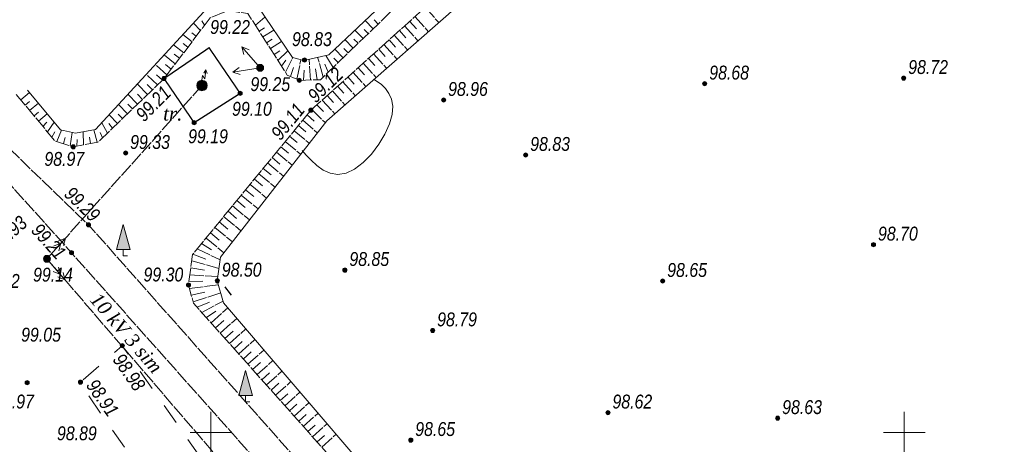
# Model space of a CAD drawing. Extents: x 333848 to 334623, y 4621401 to 4621702.
# Tile 5 of 10: x 333886 to 333957, y 4621599 to 4621630. Entities that reach past the tile are written whole.
import ezdxf
from ezdxf.enums import TextEntityAlignment as Align

# ---------------------------------------------------------------- set-up
doc = ezdxf.new("R2010")
doc.units = 0
doc.header["$MEASUREMENT"] = 0
doc.header["$PDMODE"] = 32
doc.header["$PDSIZE"] = 0.3
for name, pattern in [('Commnctn_Electr_VLP_High_Built_m1', [1, 1, 0]), ('CONTI', [0]), ('Footway_NotBorder_Line_m1', [3, 1.5, -1.5]), ('Hydrotech_Dry_Grooves_m1', [1, 1, 0]), ('Relef_Horizontal_Basic_m1', [1, 1, 0]), ('Relef_Slope_Artificial_m1', [1, 1, 0])]:
    doc.linetypes.add(name, pattern=pattern)
for name, color, linetype, lineweight in [('AUTO#_ROADS_EXIST_L', 18, 'Continuous', 15), ('COMMN_OBJCT_#####_B', 18, 'Continuous', 15), ('GREEN_VGTAT_SRVEY_B', 18, 'Continuous', 15)]:
    doc.layers.add(name, color=color, linetype=linetype, lineweight=lineweight)
for name, color, linetype in [('COMMN_OBJCT_ELCTR_B', 18, 'Continuous'), ('COMMN_OBJCT_ELCTR_L', 18, 'Continuous'), ('COMMN_OBJCT_ELCTR_T', 18, 'Continuous'), ('FENCE_GRDRL_#####_L', 18, 'Continuous'), ('GEODS_POINT_GRID#_B', 18, 'Continuous'), ('GORIZ0', 9, 'CONTI'), ('HYDRO_TECHN_CANAL_L', 18, 'Continuous'), ('RELEF_HRZNT_BASIC_L', 18, 'Continuous'), ('RELEF_POINT_PICKT_B', 18, 'Continuous'), ('RELEF_POINT_PICKT_T', 18, 'Continuous'), ('RELEF_SLOPE_#####_L', 18, 'Continuous')]:
    doc.layers.add(name, color=color, linetype=linetype)
doc.styles.add('БМ-431 (Times New Roman К)', font='timesi.ttf', dxfattribs={"height": 1})
doc.styles.add('Д-431 (Arial Narrow К)', font='ARIALNI.TTF', dxfattribs={"height": 1})
doc.linetypes.add('Fence_Metal_MC_Mr1m_m1', pattern='A,4,-0.5,[37,Topography.shx,S=1,R=0,X=0,Y=0],-0.5', length=5)
doc.linetypes.add('Relef_Slope_Artificial_Botton_m1', pattern='A,0,[3,Topography.shx,S=0.25,R=0,X=0,Y=0],-1', length=1)

# ---------------------------------------------------------------- blocks, each defined once
blk = doc.blocks.new('PointHight_m1')
at = {"layer": 'RELEF_POINT_PICKT_B', "linetype": 'Continuous', "lineweight": 15}
h = blk.add_hatch(color=18, dxfattribs=at)
edge = h.paths.add_edge_path()
edge.add_arc((0, 0), 0.3, 0, 360)
at = {"layer": 'RELEF_POINT_PICKT_B', "color": 18, "linetype": 'Continuous', "lineweight": 15}
blk.add_circle((0, 0), 0.3, dxfattribs=at)
blk.add_point((0, 0), dxfattribs=at)
blk = doc.blocks.new('CrossCoord_m1')
at = {"layer": 'GEODS_POINT_GRID#_B', "color": 3, "lineweight": 20, "flags": 128}
for points in [[(0, 3), (0, -3)], [(-3, 0), (3, 0)]]:
    blk.add_lwpolyline(points, dxfattribs=at)
blk = doc.blocks.new('ElctrTransformerEarth_m1')
at = {"layer": 'COMMN_OBJCT_ELCTR_B', "linetype": 'Continuous', "lineweight": 15}
h = blk.add_hatch(color=18, dxfattribs=at)
h.dxf.hatch_style = 1
edge = h.paths.add_edge_path()
edge.add_arc((0, 0), 0.75, 0, 360)
at = {"layer": 'COMMN_OBJCT_ELCTR_B', "color": 18, "linetype": 'Continuous', "lineweight": 20}
for points in [[(0, 0.75), (0.09, 1.46), (0.41, 0.98), (0.57, 2.25), (0.5, 1.7)], [(0.28, 1.78), (0.57, 2.25), (0.73, 1.72)]]:
    blk.add_lwpolyline(points, dxfattribs=at)
at = {"layer": 'COMMN_OBJCT_ELCTR_B', "color": 18, "linetype": 'Continuous', "lineweight": 15}
blk.add_circle((0, 0), 0.75, dxfattribs=at)
blk = doc.blocks.new('CommnctnPoleTcircle_m1')
at = {"layer": 'COMMN_OBJCT_#####_B', "lineweight": 13}
h = blk.add_hatch(color=7, dxfattribs=at)
edge = h.paths.add_edge_path()
edge.add_arc((0, 0), 0.5, 0, 360)
at = {"layer": 'COMMN_OBJCT_#####_B', "color": 18, "lineweight": 9}
blk.add_circle((0, 0), 0.5, dxfattribs=at)
blk = doc.blocks.new('ElectricHighVLP_m1')
at = {"layer": 'COMMN_OBJCT_ELCTR_B', "color": 18, "linetype": 'Continuous', "lineweight": 20}
for p, q in [((0, 0), (4, 0)), ((3, 0), (2, 0.5)), ((3, 0), (2, -0.5)), ((4, 0), (3, 0.5)), ((4, 0), (3, -0.5))]:
    blk.add_line(p, q, dxfattribs=at)
blk = doc.blocks.new('ElectricLowVLP_m1')
at = {"layer": 'COMMN_OBJCT_ELCTR_B', "color": 18, "linetype": 'Continuous', "lineweight": 20}
for p, q in [((0, 0), (4, 0)), ((4, 0), (3, 0.5)), ((4, 0), (3, -0.5))]:
    blk.add_line(p, q, dxfattribs=at)
blk = doc.blocks.new('GreenPoplar_m1')
at = {"layer": 'GREEN_VGTAT_SRVEY_B', "linetype": 'Continuous', "lineweight": 13}
blk.add_hatch(color=18, dxfattribs=at).paths.add_polyline_path([(-1, 0.9), (1, 0.9), (0, 4.5)])
at = {"layer": 'GREEN_VGTAT_SRVEY_B', "color": 18, "linetype": 'Continuous', "lineweight": 13}
for p, q in [((-1, 0.9), (0, 4.5)), ((0, 4.5), (1, 0.9)), ((-1, 0.9), (1, 0.9))]:
    blk.add_line(p, q, dxfattribs=at)
blk.add_lwpolyline([(0.6, 0), (0, 0), (0, 0.9)], dxfattribs=at)

msp = doc.modelspace()

# ---------------------------------------------------------------- linework, layer by layer
at = {"layer": 'AUTO#_ROADS_EXIST_L', "color": 18, "linetype": 'Footway_NotBorder_Line_m1', "lineweight": 15, "flags": 128}
msp.add_lwpolyline([(333892.48, 4621584.21), (333900.36, 4621589.56), (333890.52, 4621603.59), (333893.61, 4621606.26), (333907.22, 4621586.83), (333907.22, 4621586.83), (333909.057, 4621584.187), (333909.1, 4621584.13), (333914.1, 4621577.49), (333925.17, 4621561.56), (333933.09, 4621549.85), (333930.551, 4621548.057), (333918.5, 4621565.594), (333910.433, 4621577.325), (333902.34, 4621572.03)], dxfattribs=at)
at = {"layer": 'COMMN_OBJCT_ELCTR_L', "color": 1, "linetype": 'Commnctn_Electr_VLP_High_Built_m1', "lineweight": 20, "flags": 128}
msp.add_lwpolyline([(333899.356, 4621625.007), (333888.17, 4621612.52), (333940.7, 4621551.52), (333946.562, 4621543.997)], dxfattribs=at)
at = {"layer": 'FENCE_GRDRL_#####_L', "color": 18, "linetype": 'Fence_Metal_MC_Mr1m_m1', "lineweight": 13, "const_width": 0.1, "flags": 128}
msp.add_lwpolyline([(333896.62, 4621625.51), (333898.79, 4621622.33), (333902.11, 4621624.44), (333899.868, 4621627.726), (333896.62, 4621625.51)], dxfattribs=at)
at = {"layer": 'GORIZ0', "color": 9}
msp.add_polyline3d([(333901.49, 4621609.91, 98.5), (333901.39, 4621610.03, 98.5), (333901.27, 4621610.18, 98.5), (333901.15, 4621610.34, 98.5), (333901.02, 4621610.5, 98.5)], dxfattribs=at)
msp.add_polyline3d([(333901.49, 4621609.91, 98.5), (333901.39, 4621610.03, 98.5), (333901.27, 4621610.18, 98.5), (333901.15, 4621610.34, 98.5), (333901.02, 4621610.5, 98.5)], dxfattribs=at)
at = {"layer": 'HYDRO_TECHN_CANAL_L', "color": 3, "linetype": 'Hydrotech_Dry_Grooves_m1', "lineweight": 15, "flags": 128}
msp.add_lwpolyline([(333882.903, 4621620.78), (333889.94, 4621612.96), (333912.22, 4621587.97), (333931.26, 4621566.59), (333943.77, 4621552.13), (333944.258, 4621552.044), (333944.711, 4621552.212), (333944.937, 4621552.588), (333944.957, 4621553.142), (333932.66, 4621567.6), (333913.837, 4621589.461), (333891.17, 4621614.97), (333884.062, 4621621.824)], dxfattribs=at)
at = {"layer": 'RELEF_HRZNT_BASIC_L', "color": 34, "linetype": 'Relef_Horizontal_Basic_m1', "lineweight": 15}
msp.add_polyline3d([(333906.58, 4621620.33, 99), (333906.87, 4621619.99, 99), (333907.22, 4621619.62, 99), (333907.63, 4621619.25, 99), (333908.1, 4621618.92, 99), (333908.61, 4621618.69, 99), (333909.16, 4621618.6, 99), (333909.75, 4621618.69, 99), (333910.36, 4621618.98, 99), (333910.98, 4621619.46, 99), (333911.57, 4621620.07, 99), (333912.1, 4621620.77, 99), (333912.55, 4621621.51, 99), (333912.88, 4621622.24, 99), (333913.08, 4621622.92, 99), (333913.12, 4621623.52, 99), (333913.03, 4621624.02, 99), (333912.84, 4621624.44, 99), (333912.58, 4621624.79, 99), (333912.29, 4621625.08, 99), (333911.99, 4621625.3, 99), (333911.73, 4621625.47, 99)], dxfattribs=at)
at = {"layer": 'RELEF_SLOPE_#####_L', "color": 18, "linetype": 'Relef_Slope_Artificial_m1', "lineweight": 15, "flags": 128}
for points in [[(333885.961, 4621624.355), (333888.748, 4621621.021), (333890.07, 4621620.59), (333891.85, 4621620.925), (333896.62, 4621625.51), (333899.951, 4621629.89), (333901.2, 4621630.4), (333902.662, 4621630.193), (333905.508, 4621625.764), (333906.37, 4621625.38), (333907.891, 4621625.426), (333916.86, 4621634.08), (333931.09, 4621646.66), (333941.732, 4621656.66), (333942.01, 4621657.64), (333941.783, 4621658.655), (333936.083, 4621664.761)], [(333915.98, 4621590), (333898.746, 4621609.324), (333898.38, 4621610.64), (333898.68, 4621612.838), (333907.21, 4621623.23), (333917.88, 4621632.83), (333932.09, 4621645.5), (333942.787, 4621655.95), (333944.087, 4621656.041), (333945.545, 4621655.692), (333960.72, 4621644.07), (333978.35, 4621629.51), (333997.32, 4621614.02), (334007.676, 4621606.059), (334008.11, 4621604.78), (334007.631, 4621603.291), (334004.71, 4621600.03), (333995.66, 4621593.25), (333978.17, 4621581.88), (333956.91, 4621568.25), (333944.821, 4621558.912), (333943.38, 4621558.53), (333941.787, 4621559.132), (333934.39, 4621569.55), (333915.98, 4621590)], [(333915.446, 4621630.64), (333916.423, 4621629.554)], [(333899.245, 4621628.962), (333898.739, 4621629.502)], [(333899.548, 4621629.36), (333899.355, 4621629.661)], [(333903.207, 4621629.344), (333903.899, 4621629.938)], [(333911.69, 4621629.091), (333911.114, 4621629.688)], [(333912.05, 4621629.438), (333911.764, 4621629.735)], [(333914.331, 4621629.637), (333914.813, 4621629.1)], [(333914.702, 4621629.971), (333915.672, 4621628.894)], [(333898.64, 4621628.166), (333897.975, 4621628.672)], [(333898.943, 4621628.564), (333898.629, 4621628.803)], [(333903.478, 4621628.924), (333903.864, 4621629.172)], [(333903.748, 4621628.503), (333904.53, 4621629.006)], [(333910.97, 4621628.397), (333910.386, 4621629.003)], [(333911.33, 4621628.744), (333911.04, 4621629.045)], [(333913.216, 4621628.633), (333914.168, 4621627.575)], [(333913.587, 4621628.968), (333914.066, 4621628.436)], [(333913.959, 4621629.302), (333914.92, 4621628.234)], [(333898.035, 4621627.37), (333897.295, 4621627.933)], [(333898.337, 4621627.768), (333897.986, 4621628.035)], [(333904.018, 4621628.082), (333904.415, 4621628.337)], [(333904.289, 4621627.662), (333905.091, 4621628.178)], [(333910.251, 4621627.702), (333909.658, 4621628.317)], [(333910.61, 4621628.049), (333910.316, 4621628.355)], [(333912.472, 4621627.965), (333913.417, 4621626.915)], [(333912.844, 4621628.299), (333913.318, 4621627.772)], [(333897.429, 4621626.574), (333896.632, 4621627.213)], [(333897.732, 4621626.972), (333897.343, 4621627.268)], [(333904.559, 4621627.241), (333904.965, 4621627.502)], [(333904.829, 4621626.821), (333905.544, 4621627.509)], [(333909.531, 4621627.008), (333908.93, 4621627.631)], [(333909.891, 4621627.355), (333909.592, 4621627.664)], [(333911.729, 4621627.296), (333912.665, 4621626.255)], [(333912.101, 4621627.63), (333912.571, 4621627.108)], [(333896.824, 4621625.778), (333895.987, 4621626.512)], [(333897.127, 4621626.176), (333896.718, 4621626.519)], [(333905.1, 4621626.4), (333905.408, 4621626.828)], [(333905.37, 4621625.979), (333905.898, 4621627.016)], [(333906.188, 4621625.461), (333906.494, 4621626.869)], [(333907.17, 4621625.404), (333907.093, 4621626.909)], [(333908.092, 4621625.619), (333907.692, 4621627.042)], [(333908.452, 4621625.966), (333908.222, 4621626.537)], [(333908.811, 4621626.313), (333908.291, 4621627.174)], [(333909.171, 4621626.661), (333908.869, 4621626.974)], [(333910.985, 4621626.627), (333911.913, 4621625.596)], [(333911.357, 4621626.961), (333911.823, 4621626.443)], [(333896.142, 4621625.051), (333895.342, 4621625.812)], [(333905.731, 4621625.665), (333905.964, 4621626.304)], [(333906.671, 4621625.389), (333906.732, 4621626.116)], [(333907.67, 4621625.419), (333907.531, 4621626.197)], [(333910.242, 4621625.958), (333911.162, 4621624.936)], [(333910.614, 4621626.292), (333911.076, 4621625.779)], [(333895.421, 4621624.358), (333894.697, 4621625.111)], [(333895.782, 4621624.704), (333895.4, 4621625.083)], [(333896.502, 4621625.397), (333896.083, 4621625.779)], [(333909.499, 4621625.289), (333910.41, 4621624.276)], [(333909.87, 4621625.624), (333910.328, 4621625.115)], [(333886.282, 4621623.971), (333886.926, 4621624.509)], [(333894.7, 4621623.665), (333894.018, 4621624.374)], [(333895.061, 4621624.011), (333894.709, 4621624.377)], [(333908.755, 4621624.62), (333909.658, 4621623.617)], [(333909.127, 4621624.955), (333909.58, 4621624.451)], [(333886.603, 4621623.588), (333886.923, 4621623.856)], [(333886.923, 4621623.204), (333887.562, 4621623.738)], [(333894.34, 4621623.318), (333894.009, 4621623.662)], [(333908.012, 4621623.951), (333908.928, 4621622.976)], [(333908.384, 4621624.286), (333908.833, 4621623.786)], [(333887.244, 4621622.82), (333887.562, 4621623.086)], [(333887.565, 4621622.437), (333888.198, 4621622.966)], [(333893.979, 4621622.972), (333893.34, 4621623.637)], [(333907.268, 4621623.283), (333908.244, 4621622.333)], [(333907.64, 4621623.617), (333908.107, 4621623.141)], [(333887.885, 4621622.053), (333888.167, 4621622.357)], [(333888.206, 4621621.669), (333888.701, 4621622.357)], [(333892.537, 4621621.586), (333892.127, 4621622.319)], [(333892.898, 4621621.932), (333892.646, 4621622.271)], [(333893.258, 4621622.279), (333892.661, 4621622.9)], [(333893.619, 4621622.625), (333893.31, 4621622.947)], [(333906.625, 4621622.518), (333907.665, 4621621.589)], [(333906.943, 4621622.904), (333907.448, 4621622.433)], [(333888.527, 4621621.286), (333888.739, 4621621.669)], [(333888.895, 4621620.973), (333889.232, 4621621.794)], [(333889.846, 4621620.663), (333890.001, 4621621.617)], [(333890.821, 4621620.731), (333890.775, 4621621.665)], [(333891.804, 4621620.916), (333891.552, 4621621.81)], [(333892.177, 4621621.239), (333892.018, 4621621.634)], [(333905.991, 4621621.745), (333907.085, 4621620.846)], [(333906.308, 4621622.131), (333906.842, 4621621.675)], [(333889.371, 4621620.818), (333889.494, 4621621.262)], [(333890.33, 4621620.639), (333890.359, 4621621.116)], [(333891.313, 4621620.824), (333891.238, 4621621.281)], [(333905.356, 4621620.972), (333906.471, 4621620.057)], [(333905.674, 4621621.358), (333906.226, 4621620.905)], [(333904.722, 4621620.199), (333905.856, 4621619.268)], [(333905.039, 4621620.585), (333905.601, 4621620.124)], [(333904.087, 4621619.426), (333905.241, 4621618.479)], [(333904.405, 4621619.813), (333904.977, 4621619.343)], [(333903.77, 4621619.04), (333904.352, 4621618.562)], [(333903.136, 4621618.267), (333903.727, 4621617.781)], [(333903.453, 4621618.653), (333904.626, 4621617.69)], [(333902.501, 4621617.494), (333903.102, 4621617)], [(333902.819, 4621617.88), (333904.011, 4621616.901)], [(333901.867, 4621616.721), (333902.478, 4621616.219)], [(333902.184, 4621617.107), (333903.396, 4621616.112)], [(333901.232, 4621615.948), (333901.853, 4621615.438)], [(333901.55, 4621616.334), (333902.781, 4621615.323)], [(333900.598, 4621615.175), (333901.228, 4621614.657)], [(333900.915, 4621615.561), (333902.166, 4621614.534)], [(333900.281, 4621614.788), (333901.552, 4621613.745)], [(333899.646, 4621614.015), (333900.937, 4621612.956)], [(333899.963, 4621614.402), (333900.604, 4621613.876)], [(333899.012, 4621613.242), (333900.662, 4621612.437)], [(333899.329, 4621613.629), (333900.04, 4621613.173)], [(333898.616, 4621612.366), (333900.581, 4621611.836)], [(333898.694, 4621612.856), (333899.658, 4621612.496)], [(333898.548, 4621611.87), (333899.544, 4621611.703)], [(333898.413, 4621610.879), (333899.437, 4621610.907)], [(333898.48, 4621611.375), (333900.5, 4621611.236)], [(333898.449, 4621610.391), (333900.544, 4621610.644)], [(333898.583, 4621609.909), (333899.605, 4621610.131)], [(333898.717, 4621609.428), (333900.708, 4621610.06)], [(333899.34, 4621608.658), (333900.872, 4621609.477)], [(333899.007, 4621609.031), (333899.899, 4621609.4)], [(333899.673, 4621608.285), (333900.344, 4621608.751)], [(333900.006, 4621607.912), (333901.213, 4621608.988)], [(333900.339, 4621607.538), (333900.938, 4621608.073)], [(333900.671, 4621607.165), (333901.864, 4621608.229)], [(333901.337, 4621606.419), (333902.515, 4621607.469)], [(333901.004, 4621606.792), (333901.597, 4621607.321)], [(333902.003, 4621605.673), (333903.166, 4621606.71)], [(333901.67, 4621606.046), (333902.255, 4621606.568)], [(333902.668, 4621604.926), (333903.817, 4621605.951)], [(333902.335, 4621605.3), (333902.913, 4621605.815)], [(333903.001, 4621604.553), (333903.572, 4621605.062)], [(333903.334, 4621604.18), (333904.468, 4621605.192)], [(333903.667, 4621603.807), (333904.23, 4621604.309)], [(333903.999, 4621603.434), (333905.119, 4621604.432)], [(333904.332, 4621603.061), (333904.888, 4621603.557)], [(333904.665, 4621602.687), (333905.77, 4621603.673)], [(333904.998, 4621602.314), (333905.547, 4621602.804)], [(333905.331, 4621601.941), (333906.421, 4621602.914)], [(333905.663, 4621601.568), (333906.205, 4621602.051)], [(333905.996, 4621601.195), (333907.072, 4621602.154)], [(333906.329, 4621600.822), (333906.863, 4621601.298)], [(333906.662, 4621600.448), (333907.723, 4621601.395)], [(333906.995, 4621600.075), (333907.522, 4621600.545)], [(333907.327, 4621599.702), (333908.374, 4621600.636)], [(333907.66, 4621599.329), (333908.18, 4621599.793)], [(333907.993, 4621598.956), (333909.025, 4621599.877)]]:
    msp.add_lwpolyline(points, dxfattribs=at)
at = {"layer": 'RELEF_SLOPE_#####_L', "color": 18, "linetype": 'Relef_Slope_Artificial_Botton_m1', "lineweight": 15, "flags": 128}
for points in [[(333886.783, 4621624.682), (333889.149, 4621621.813), (333890.232, 4621621.564), (333891.681, 4621621.834), (333900.047, 4621630.923), (333901.434, 4621631.155), (333903.396, 4621630.681), (333905.874, 4621627.022), (333906.691, 4621626.821), (333908.492, 4621627.219), (333916.54, 4621634.8), (333930.45, 4621647), (333940.758, 4621656.796), (333940.875, 4621657.782), (333940.378, 4621658.819), (333935.628, 4621663.975)], [(333916.834, 4621590.771), (333900.911, 4621609.339), (333900.46, 4621610.94), (333900.69, 4621612.639), (333908.349, 4621622.467), (333919.477, 4621632.234), (333932.82, 4621644.12), (333942.369, 4621653.31), (333944.119, 4621653.811), (333946.111, 4621653.304), (333959.451, 4621643.086), (333977.219, 4621628.47), (333996.18, 4621612.83), (334005.577, 4621605.827), (334005.842, 4621604.681), (334005.529, 4621603.288), (334004.172, 4621600.777), (333994.64, 4621594.095), (333977.287, 4621582.983), (333956.291, 4621569.25), (333945.09, 4621560.685), (333943.713, 4621560.374), (333942.268, 4621561.134), (333935.756, 4621570.244), (333916.834, 4621590.771)]]:
    msp.add_lwpolyline(points, dxfattribs=at)

# ---------------------------------------------------------------- block references
at = {"layer": 'COMMN_OBJCT_#####_B', "color": 18, "xscale": 0.5, "yscale": 0.5, "zscale": 0.5}
for p in [(333903.55, 4621626.28), (333888.17, 4621612.52)]:
    msp.add_blockref('CommnctnPoleTcircle_m1', p, dxfattribs=at)
at = {"layer": 'COMMN_OBJCT_ELCTR_B', "color": 18, "xscale": 0.5, "yscale": 0.5, "zscale": 0.5}
for name, p, rotation in [('ElectricLowVLP_m1', (333903.55, 4621626.28), 131.0125347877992), ('ElectricLowVLP_m1', (333903.55, 4621626.28), 188.9508046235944), ('ElectricHighVLP_m1', (333888.17, 4621612.52), 48.14698595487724), ('ElectricHighVLP_m1', (333888.17, 4621612.52), 310.7333052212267)]:
    msp.add_blockref(name, p, dxfattribs=dict(at, rotation=rotation))
msp.add_blockref('ElctrTransformerEarth_m1', (333899.356, 4621625.007), dxfattribs=at)
at = {"layer": 'GEODS_POINT_GRID#_B', "color": 3, "xscale": 0.5, "yscale": 0.5, "zscale": 0.5}
for p in [(333900, 4621600), (333950, 4621600)]:
    msp.add_blockref('CrossCoord_m1', p, dxfattribs=at)
at = {"layer": 'GREEN_VGTAT_SRVEY_B', "color": 18, "xscale": 0.5, "yscale": 0.5, "zscale": 0.5}
for p in [(333893.68, 4621612.742), (333902.504, 4621602.216)]:
    msp.add_blockref('GreenPoplar_m1', p, dxfattribs=at)
at = {"layer": 'RELEF_POINT_PICKT_B', "color": 18, "xscale": 0.5, "yscale": 0.5, "zscale": 0.5}
for p in [(333906.75, 4621626.84, 98.832), (333903.55, 4621626.28, 99.25), (333896.62, 4621625.51, 99.208), (333906.37, 4621625.38, 99.124), (333935.61, 4621625.14, 98.68), (333949.96, 4621625.54, 98.718), (333902.11, 4621624.44, 99.103), (333916.78, 4621623.96, 98.962), (333907.21, 4621623.23, 99.108), (333898.79, 4621622.33, 99.193), (333890.07, 4621620.59, 98.968), (333893.85, 4621620.14, 99.333), (333922.7, 4621620, 98.826), (333891.17, 4621614.97, 99.286), (333889.94, 4621612.96, 99.212), (333947.78, 4621613.54, 98.698), (333888.17, 4621612.52, 99.144), (333909.66, 4621611.71, 98.849), (333900.46, 4621610.94, 98.495), (333932.58, 4621610.92, 98.648), (333898.38, 4621610.64, 99.295), (333915.99, 4621607.36, 98.787), (333893.61, 4621606.26, 98.979), (333890.59, 4621603.64, 98.91), (333886.75, 4621603.6, 98.971), (333928.63, 4621601.44, 98.62), (333940.87, 4621601.04, 98.634), (333914.41, 4621599.46, 98.651)]:
    msp.add_blockref('PointHight_m1', p, dxfattribs=at)

# ---------------------------------------------------------------- texts
at = {"layer": 'COMMN_OBJCT_ELCTR_T', "color": 18, "linetype": 'Continuous', "style": 'БМ-431 (Times New Roman К)'}
msp.add_text('tr.', height=1, dxfattribs=at).set_placement((333896.554, 4621622.183), align=Align.BOTTOM_LEFT)
msp.add_text('10 kV 3 sim', height=1, rotation=310.73331, dxfattribs=at).set_placement((333893.915, 4621607.195), align=Align.MIDDLE)
at = {"layer": 'RELEF_POINT_PICKT_T', "color": 18, "style": 'Д-431 (Arial Narrow К)'}
for s, p in [('99.22', (333899.946, 4621629.22, 99.219)), ('98.83', (333905.85, 4621628.347, 98.832)), ('98.72', (333950.285, 4621626.337, 98.718)), ('98.68', (333935.935, 4621625.937, 98.68)), ('99.25', (333902.848, 4621625.107, 99.25)), ('98.96', (333917.105, 4621624.757, 98.962)), ('99.10', (333901.524, 4621623.326, 99.103)), ('99.19', (333898.356, 4621621.351, 99.193)), ('99.33', (333894.175, 4621620.937, 99.333)), ('98.83', (333923.025, 4621620.797, 98.826)), ('98.97', (333887.992, 4621619.718, 98.968)), ('98.70', (333948.105, 4621614.337, 98.698)), ('98.85', (333909.985, 4621612.507, 98.849)), ('99.14', (333887.176, 4621611.38, 99.144)), ('99.30', (333895.139, 4621611.39, 99.295)), ('98.50', (333900.785, 4621611.737, 98.495)), ('98.65', (333932.905, 4621611.717, 98.648)), ('99.02', (333883.345, 4621610.927, 99.015)), ('98.79', (333916.315, 4621608.157, 98.787)), ('99.05', (333886.315, 4621607.057, 99.047)), ('98.97', (333884.367, 4621602.239, 98.971)), ('98.62', (333928.955, 4621602.237, 98.62)), ('98.63', (333941.195, 4621601.837, 98.634)), ('98.89', (333888.899, 4621599.952, 98.893)), ('98.65', (333914.735, 4621600.257, 98.651))]:
    msp.add_text(s, height=1, dxfattribs=at).set_placement(p, align=Align.MIDDLE_LEFT)
for s, rotation, p in [('99.12', 43.97847, (333907.219, 4621624.059, 99.124)), ('99.21', 45.18291, (333894.83, 4621622.693, 99.208)), ('99.11', 50.619, (333904.632, 4621621.313, 99.108)), ('99.29', 316.04323, (333889.695, 4621617.46, 99.286)), ('98.93', 40.95894, (333884.348, 4621613.448, 98.927)), ('99.21', 311.98457, (333887.351, 4621614.847, 99.212)), ('98.98', 305.00983, (333893.282, 4621605.53, 98.979)), ('98.91', 305.04407, (333891.367, 4621603.682, 98.91))]:
    msp.add_text(s, height=1, rotation=rotation, dxfattribs=at).set_placement(p, align=Align.MIDDLE_LEFT)

doc.saveas('drawing.dxf')
